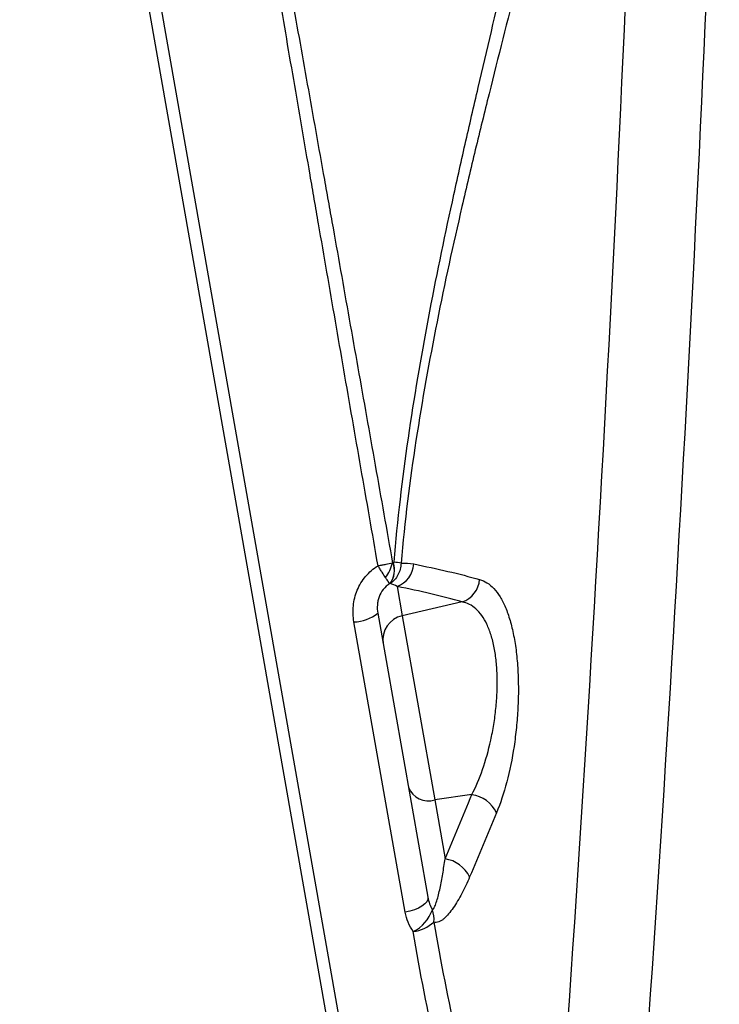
# Model space of a CAD drawing. Header units: millimetres. Extents: x 19 to 1021, y 5 to 745.
# Tile 3 of 7: x 590 to 675, y 262 to 380. Entities that reach past the tile are written whole.
import ezdxf

# ---------------------------------------------------------------- set-up
doc = ezdxf.new("R2010")
doc.units = ezdxf.units.MM

msp = doc.modelspace()

# ---------------------------------------------------------------- linework, layer by layer
at = {"color": 7, "linetype": 'Continuous', "lineweight": 25}
for p, q in [((590.45, 469.44), (639.39, 191.88)), ((616.4, 330.92), (592, 469.29)), ((640.8, 192.55), (616.4, 330.92)), ((635.83, 311.99), (636.45, 308.47)), ((643.67, 310.13), (636.45, 308.47)), ((633.5, 308.79), (639.53, 274.62)), ((636.45, 308.47), (640.35, 286.33)), ((636.8, 272.82), (630.64, 307.73)), ((644.81, 286.96), (640.35, 286.33)), ((640.35, 286.33), (641.6, 279.24))]:
    msp.add_line(p, q, dxfattribs=at)
at = {"color": 7, "linetype": 'Continuous', "lineweight": 25, "flags": 128}
msp.add_lwpolyline([(639.53, 274.62), (639.52, 274.36), (639.39, 274.09), (639.16, 273.82), (638.82, 273.56), (638.4, 273.33), (637.91, 273.12), (637.37, 272.95), (636.8, 272.82)], dxfattribs=at)
at = {"color": 7, "linetype": 'Continuous', "lineweight": 25}
for centre, radius, start, end in [((633.77, 301), 14.02, 79.5767, 83.0055), ((630.57, 315.96), 4.84, 323.0884, 346.2366), ((632.81, 313.93), 2.69, 323.6866, 19.1693), ((632.83, 313.96), 2.7, 323.2295, 18.8214), ((634.74, 314.89), 3.1, 290.56, 356.3387), ((642.65, 313.07), 3.11, 289.0323, 355.5496), ((630.56, 312.36), 4.63, 270.9754, 309.447), ((637.08, 305.58), 2.96, 102.3311, 189.4041), ((639.6, 288.82), 2.6, 202.7985, 286.8249), ((644.29, 283.12), 3.87, 25.3638, 82.2805), ((640.99, 275.33), 3.96, 25.8921, 81.1687), ((635.76, 274.58), 4.55, 296.025, 341.2406), ((637.18, 272.03), 3.09, 352.8345, 20.6479), ((637.27, 274.81), 4.34, 276.4497, 313.1627)]:
    msp.add_arc(centre, radius, start, end, dxfattribs=at)
for points, knots in [([(635.47, 314.91), (635.89, 319.98), (636.48, 324.94), (637.89, 334.69), (638.71, 339.48), (640.5, 348.95), (641.46, 353.62), (642.98, 360.56), (643.49, 362.87), (644.53, 367.44), (645.06, 369.71), (646.63, 376.48), (647.69, 380.94), (649.79, 389.79), (650.82, 394.17), (652.09, 399.63), (652.34, 400.72), (652.84, 402.9), (653.08, 403.98), (653.82, 407.24), (654.31, 409.39), (655.79, 415.79), (656.77, 419.99), (657.75, 424.1)], [0, 0, 0, 0, 0.125, 0.125, 0.25, 0.25, 0.375, 0.375, 0.4375, 0.4375, 0.5, 0.5, 0.625, 0.625, 0.75, 0.75, 0.78125, 0.78125, 0.8125, 0.8125, 0.875, 0.875, 1, 1, 1, 1]), ([(659.91, 422.52), (658.84, 418.47), (657.77, 414.34), (656.17, 408.05), (655.63, 405.93), (654.83, 402.73), (654.57, 401.66), (654.03, 399.52), (653.76, 398.45), (652.41, 393.08), (651.31, 388.76), (649.1, 380.04), (647.98, 375.65), (646.33, 368.98), (645.78, 366.74), (644.69, 362.23), (644.16, 359.95), (642.57, 353.1), (641.56, 348.48), (639.7, 339.13), (638.84, 334.38), (637.36, 324.73), (636.74, 319.82), (636.3, 314.79)], [0, 0, 0, 0, 0.125, 0.125, 0.1875, 0.1875, 0.21875, 0.21875, 0.25, 0.25, 0.375, 0.375, 0.5, 0.5, 0.5625, 0.5625, 0.625, 0.625, 0.75, 0.75, 0.875, 0.875, 1, 1, 1, 1]), ([(633.54, 314.47), (632.86, 318.4), (632.17, 322.33), (630.79, 330.18), (630.11, 334.11), (628.75, 341.94), (628.07, 345.85), (627.06, 351.71), (626.72, 353.66), (626.21, 356.58), (626.04, 357.56), (625.71, 359.51), (625.54, 360.48), (624.7, 365.35), (624.04, 369.17), (622.75, 376.7), (622.11, 380.41), (620.87, 387.7), (620.26, 391.28), (619.06, 398.33), (618.48, 401.8), (617.9, 405.2)], [0, 0, 0, 0, 0.125, 0.125, 0.25, 0.25, 0.375, 0.375, 0.4375, 0.4375, 0.46875, 0.46875, 0.5, 0.5, 0.625, 0.625, 0.75, 0.75, 0.875, 0.875, 1, 1, 1, 1]), ([(619.1, 405.27), (619.72, 401.88), (620.35, 398.42), (621.62, 391.39), (622.27, 387.81), (623.58, 380.54), (624.24, 376.85), (625.58, 369.34), (626.26, 365.52), (627.13, 360.67), (627.3, 359.7), (627.65, 357.76), (627.82, 356.79), (628.34, 353.87), (628.69, 351.93), (629.73, 346.09), (630.42, 342.19), (631.81, 334.38), (632.5, 330.47), (633.89, 322.65), (634.58, 318.73), (635.28, 314.81)], [0, 0, 0, 0, 0.125, 0.125, 0.25, 0.25, 0.375, 0.375, 0.5, 0.5, 0.53125, 0.53125, 0.5625, 0.5625, 0.625, 0.625, 0.75, 0.75, 0.875, 0.875, 1, 1, 1, 1]), ([(635.38, 314.83), (635.4, 314.83), (635.42, 314.84), (635.43, 314.85), (635.44, 314.86), (635.45, 314.87), (635.46, 314.88), (635.46, 314.88), (635.47, 314.89), (635.47, 314.9), (635.47, 314.9), (635.47, 314.91), (635.47, 314.91)], [0, 0, 0, 0, 0.0000651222, 0.0000651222, 0.0000651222, 0.0001084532, 0.0001084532, 0.0001084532, 0.0001324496, 0.0001324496, 0.0001324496, 0.000150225, 0.000150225, 0.000150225, 0.000150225]), ([(630.64, 307.73), (630.53, 308.37), (630.51, 309.01), (630.6, 309.98), (630.66, 310.3), (630.82, 310.93), (630.92, 311.24), (631.16, 311.84), (631.31, 312.13), (631.65, 312.69), (631.84, 312.95), (632.26, 313.45), (632.49, 313.68), (632.99, 314.11), (633.26, 314.3), (633.54, 314.47)], [0, 0, 0, 0, 0.25, 0.25, 0.375, 0.375, 0.5, 0.5, 0.625, 0.625, 0.75, 0.75, 0.875, 0.875, 1, 1, 1, 1]), ([(635.28, 314.81), (635.03, 314.74), (634.76, 314.68), (634.32, 314.6), (634.16, 314.57), (633.93, 314.53), (633.86, 314.52), (633.7, 314.49), (633.62, 314.48), (633.54, 314.47)], [0, 0, 0, 0, 0.5, 0.5, 0.75, 0.75, 0.875, 0.875, 1, 1, 1, 1]), ([(634.44, 313.05), (634.32, 313.24), (634.18, 313.46), (633.95, 313.82), (633.87, 313.94), (633.75, 314.14), (633.71, 314.2), (633.63, 314.33), (633.59, 314.4), (633.54, 314.47)], [0, 0, 0, 0, 0.5, 0.5, 0.75, 0.75, 0.875, 0.875, 1, 1, 1, 1]), ([(636.3, 314.79), (636.3, 314.54), (636.26, 314.29), (636.14, 313.81), (636.04, 313.58), (635.82, 313.16), (635.68, 312.96), (635.36, 312.62), (635.19, 312.47), (634.99, 312.34)], [0, 0, 0, 0, 0.25, 0.25, 0.5, 0.5, 0.75, 0.75, 1, 1, 1, 1]), ([(634.97, 312.34), (634.92, 312.38), (634.85, 312.46), (634.68, 312.7), (634.57, 312.86), (634.44, 313.05)], [0, 0, 0, 0, 0.5, 0.5, 1, 1, 1, 1]), ([(645.75, 312.83), (646.36, 312.66), (646.93, 312.3), (647.72, 311.46), (647.97, 311.12), (648.44, 310.36), (648.66, 309.94), (648.96, 309.23), (649.05, 308.98), (649.24, 308.46), (649.33, 308.18), (649.58, 307.34), (649.72, 306.74), (649.97, 305.47), (650.08, 304.8), (650.2, 303.75), (650.24, 303.39), (650.3, 302.67), (650.33, 302.3), (650.39, 301.2), (650.41, 300.45), (650.41, 299.29), (650.41, 298.9), (650.39, 298.13), (650.37, 297.74), (650.31, 296.58), (650.25, 295.81), (650.1, 294.28), (650, 293.51), (649.66, 291.26), (649.37, 289.84), (648.66, 287.14), (648.25, 285.91), (647.79, 284.78)], [0, 0, 0, 0, 0.125, 0.125, 0.1875, 0.1875, 0.25, 0.25, 0.28125, 0.28125, 0.3125, 0.3125, 0.375, 0.375, 0.4375, 0.4375, 0.46875, 0.46875, 0.5, 0.5, 0.5625, 0.5625, 0.59375, 0.59375, 0.625, 0.625, 0.6875, 0.6875, 0.75, 0.75, 0.875, 0.875, 1, 1, 1, 1]), ([(634.97, 312.34), (634.65, 312.15), (634.38, 311.91), (633.95, 311.36), (633.78, 311.05), (633.61, 310.58), (633.56, 310.42), (633.49, 310.09), (633.47, 309.93), (633.43, 309.43), (633.45, 309.11), (633.5, 308.79)], [0, 0, 0, 0, 0.25, 0.25, 0.5, 0.5, 0.625, 0.625, 0.75, 0.75, 1, 1, 1, 1]), ([(644.81, 286.96), (645.29, 287.88), (645.72, 288.89), (646.49, 291.11), (646.82, 292.27), (647.23, 294.12), (647.35, 294.75), (647.56, 296.02), (647.64, 296.66), (647.74, 297.62), (647.77, 297.95), (647.81, 298.59), (647.83, 298.92), (647.87, 299.88), (647.88, 300.51), (647.85, 301.44), (647.84, 301.75), (647.8, 302.35), (647.78, 302.65), (647.69, 303.54), (647.61, 304.1), (647.4, 305.16), (647.27, 305.67), (647.05, 306.37), (646.97, 306.6), (646.8, 307.04), (646.72, 307.24), (646.44, 307.83), (646.23, 308.18), (645.79, 308.8), (645.55, 309.07), (644.8, 309.74), (644.25, 310.02), (643.67, 310.13)], [0, 0, 0, 0, 0.125, 0.125, 0.25, 0.25, 0.3125, 0.3125, 0.375, 0.375, 0.40625, 0.40625, 0.4375, 0.4375, 0.5, 0.5, 0.53125, 0.53125, 0.5625, 0.5625, 0.625, 0.625, 0.6875, 0.6875, 0.71875, 0.71875, 0.75, 0.75, 0.8125, 0.8125, 0.875, 0.875, 1, 1, 1, 1]), ([(640.07, 273.12), (640.12, 273.15), (640.18, 273.2), (640.28, 273.35), (640.32, 273.44), (640.45, 273.72), (640.53, 273.94), (640.75, 274.65), (640.88, 275.17), (641.11, 276.27), (641.22, 276.84), (641.42, 278.02), (641.51, 278.63), (641.6, 279.24)], [0, 0, 0, 0, 0.0625, 0.0625, 0.125, 0.125, 0.25, 0.25, 0.5, 0.5, 0.75, 0.75, 1, 1, 1, 1]), ([(644.55, 277.06), (644.25, 276.36), (643.94, 275.7), (643.45, 274.77), (643.28, 274.46), (642.94, 273.89), (642.76, 273.61), (642.4, 273.09), (642.22, 272.85), (641.84, 272.41), (641.65, 272.21), (641.36, 271.96), (641.26, 271.88), (641.05, 271.76), (640.95, 271.71), (640.75, 271.63), (640.65, 271.6), (640.44, 271.59), (640.34, 271.61), (640.24, 271.64)], [0, 0, 0, 0, 0.25, 0.25, 0.375, 0.375, 0.5, 0.5, 0.625, 0.625, 0.75, 0.75, 0.8125, 0.8125, 0.875, 0.875, 0.9375, 0.9375, 1, 1, 1, 1]), ([(639.53, 274.62), (639.58, 274.35), (639.64, 274.1), (639.82, 273.6), (639.93, 273.35), (640.07, 273.12)], [0, 0, 0, 0, 0.5, 0.5, 1, 1, 1, 1]), ([(637.76, 270.5), (637.51, 270.85), (637.31, 271.22), (636.99, 272), (636.87, 272.4), (636.8, 272.82)], [0, 0, 0, 0, 0.5, 0.5, 1, 1, 1, 1]), ([(640.24, 271.64), (641.08, 266.79), (642, 262.16), (643.96, 253.31), (645, 249.1), (646.6, 243.08), (647.14, 241.13), (647.96, 238.27), (648.24, 237.33), (648.79, 235.48), (649.06, 234.56), (650.43, 230.08), (651.51, 226.75), (652.56, 223.67)], [0, 0, 0, 0, 0.25, 0.25, 0.5, 0.5, 0.625, 0.625, 0.6875, 0.6875, 0.75, 0.75, 1, 1, 1, 1]), ([(650.11, 221.5), (649.06, 224.64), (647.98, 228.04), (646.61, 232.62), (646.33, 233.56), (645.78, 235.45), (645.51, 236.42), (644.69, 239.34), (644.14, 241.34), (642.54, 247.49), (641.49, 251.79), (639.52, 260.82), (638.6, 265.55), (637.76, 270.5)], [0, 0, 0, 0, 0.25, 0.25, 0.3125, 0.3125, 0.375, 0.375, 0.5, 0.5, 0.75, 0.75, 1, 1, 1, 1])]:
    msp.add_open_spline(points, degree=3, knots=knots, dxfattribs=at)
for points in [[(653.58, 221.17), (658.73, 288.42), (662.52, 355.77), (664.94, 423.18)], [(674.57, 422.41), (672.21, 356.95), (668.57, 291.55), (663.64, 226.24)], [(635.28, 314.81), (635.3, 314.8), (635.32, 314.8), (635.34, 314.81)], [(635.34, 314.81), (635.36, 314.82), (635.37, 314.82), (635.38, 314.83)], [(636.3, 314.79), (636.82, 314.83), (637.33, 314.79), (637.83, 314.69)], [(637.83, 314.69), (640.66, 314.13), (643.3, 313.51), (645.75, 312.83)], [(634.99, 312.34), (634.98, 312.34), (634.98, 312.34), (634.97, 312.34)], [(635.83, 311.99), (635.56, 312.14), (635.28, 312.27), (634.99, 312.34)], [(643.67, 310.13), (641.24, 310.81), (638.63, 311.43), (635.83, 311.99)], [(641.6, 279.24), (642.7, 281.81), (643.77, 284.38), (644.81, 286.96)], [(647.79, 284.78), (646.74, 282.2), (645.66, 279.63), (644.55, 277.06)]]:
    msp.add_open_spline(points, degree=3, dxfattribs=at)

doc.saveas('drawing.dxf')
